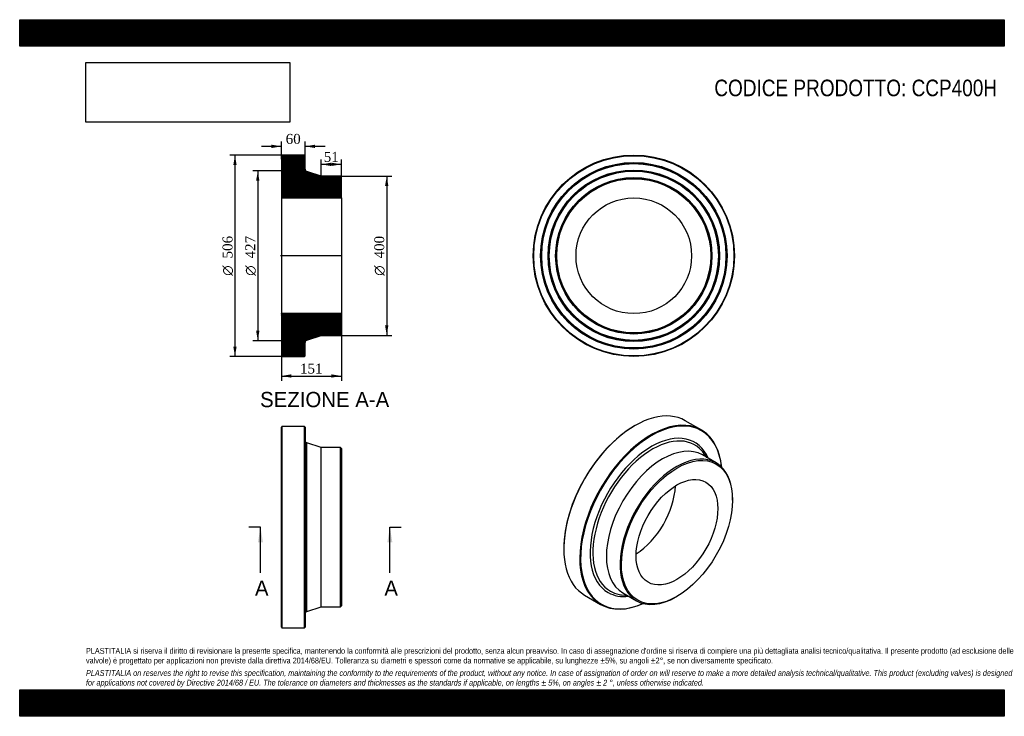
# Model space of a CAD drawing. Header units: millimetres. Extents: x 0 to 2475, y 0 to 1750.
import ezdxf
from ezdxf.enums import TextEntityAlignment as Align
from ezdxf.lldxf.tags import DXFTag

# ---------------------------------------------------------------- set-up
doc = ezdxf.new("R2010")
doc.units = ezdxf.units.MM
doc.header["$LTSCALE"] = 8.333333
for name, color, linetype in [('CCP400H', 7, 'Continuous'), ('Default', 7, 'Continuous'), ('DV4_Default', 7, 'Continuous')]:
    doc.layers.add(name, color=color, linetype=linetype)
doc.styles.add('SEACAD_Solid_Edge_ANSI', font='seans.ttf')
doc.styles.add('SEACAD_Solid_Edge_ANSI1_Symbols', font='semeca1.ttf')
doc.styles.add('SEACAD_Times_New_Roman', font='times.ttf')
tags = doc.linetypes.add('CENTER2', pattern=[28.575, 19.05, -3.175, 3.175, -3.175]).pattern_tags.tags
tags[10:11] = [DXFTag(74, 4), DXFTag(75, 0), DXFTag(340, '0'), DXFTag(46, 0.0), DXFTag(50, 0.0), DXFTag(44, 0.0), DXFTag(45, 0.0)]
tags[8:9] = [DXFTag(74, 4), DXFTag(75, 0), DXFTag(340, '0'), DXFTag(46, 0.0), DXFTag(50, 0.0), DXFTag(44, 0.0), DXFTag(45, 0.0)]
tags[6:7] = [DXFTag(74, 4), DXFTag(75, 0), DXFTag(340, '0'), DXFTag(46, 0.0), DXFTag(50, 0.0), DXFTag(44, 0.0), DXFTag(45, 0.0)]
tags[4:5] = [DXFTag(74, 4), DXFTag(75, 0), DXFTag(340, '0'), DXFTag(46, 0.0), DXFTag(50, 0.0), DXFTag(44, 0.0), DXFTag(45, 0.0)]
doc.dimstyles.new('ANSImm', dxfattribs={"dimtxt": 25, "dimasz": 25, "dimexe": 12.5, "dimexo": 0, "dimgap": 6.25, "dimtad": 1, "dimdsep": 46, "dimtxsty": 'SEACAD_Times_New_Roman', "dimblk1": '_SE_FILLED', "dimblk2": '_SE_FILLED', "dimsah": 1, "dimcen": 12.5, "dimazin": 0, "dimtfac": 0.85, "dimtdec": 3, "dimtofl": 0, "dimtmove": 0, "dimatfit": 3, "dimfxl": 1, "dimarcsym": 0})
picture_1 = doc.add_image_def('image1.jpg', size_in_pixel=(4302, 1260))

# ---------------------------------------------------------------- blocks, each defined once
blk = doc.blocks.new('SE')
at = {"layer": 'CCP400H', "color": 7, "linetype": 'Continuous'}
for p, q in [((659.2, 728.2), (657.7, 726.7)), ((657.7, 223.7), (657.7, 726.7)), ((659.2, 728.2), (659.2, 222.2)), ((716.2, 728.2), (659.2, 728.2)), ((716.2, 222.2), (716.2, 728.2)), ((717.7, 726.7), (716.2, 728.2)), ((717.7, 726.7), (717.7, 223.7)), ((721.8, 263.1), (721.8, 687.3)), ((757.7, 675.2), (721.8, 687.3)), ((757.7, 275.2), (757.7, 675.2)), ((806.2, 675.2), (757.7, 675.2)), ((806.2, 275.2), (806.2, 675.2)), ((808.7, 672.7), (806.2, 675.2)), ((808.7, 672.7), (808.7, 277.7)), ((721.8, 263.1), (757.7, 275.2)), ((757.7, 275.2), (806.2, 275.2)), ((806.2, 275.2), (808.7, 277.7)), ((657.7, 223.7), (659.2, 222.2)), ((716.2, 222.2), (717.7, 223.7)), ((659.2, 222.2), (716.2, 222.2))]:
    blk.add_line(p, q, dxfattribs=at)
for centre, start, end in [((723.7, 693), 180, 251.3505), ((723.7, 257.4), 108.6495, 180)]:
    blk.add_arc(centre, 6, start, end, dxfattribs=at)
blk = doc.blocks.new('SE1')
at = {"layer": 'CCP400H', "color": 7, "linetype": 'Continuous'}
for p, q in [((1713.3, 719.3), (1673, 742.6)), ((1546.5, 730.1), (1545.5, 729.5)), ((1750.5, 636.7), (1716.2, 656.5)), ((1728.3, 649.5), (1719.1, 661.7)), ((1791.9, 543.1), (1791.9, 545.1)), ((1367.6, 421.4), (1367.6, 420.2)), ((1420, 304.4), (1460.3, 281.1)), ((1513.1, 304.9), (1528.3, 303.1)), ((1516.2, 310.1), (1550.5, 290.3)), ((1650.5, 300.2), (1652.2, 301.2))]:
    blk.add_line(p, q, dxfattribs=at)
for centre, major_axis, start_param, end_param in [((1546.5, 523.5), (126.5, 219.1), 0, 3.141593), ((1586.8, 500.2), (-126.5, -219.1), 2.467317, 6.283185), ((1587.9, 499.6), (125.8, 217.8), 0, 3.808009), ((1545.5, 524.1), (-125.7, -217.8), 3.926991, 5.497787), ((1587.9, 499.6), (-108.9, -188.6), 2.734415, 6.283185), ((1590.8, 498), (-106.1, -183.7), 2.951425, 6.283185), ((1587.9, 499.6), (125.8, 217.8), 5.616769, 6.283185), ((1616.2, 483.3), (-100, -173.2), 3.141593, 6.283185), ((1650.5, 463.5), (-100, -173.2), 2.356194, 6.283185), ((1590.8, 498), (-106.1, -183.7), -3.382567, -3.331761), ((1545.5, 524.1), (-72.6, -125.8), 0.82544, 2.316153), ((1587.9, 499.6), (-108.9, -188.6), 0, 0.407178), ((1590.8, 498), (-106.1, -183.7), 0, 0.190194), ((1590.8, 498), (-106.1, -183.7), 0.190194, 0.240974), ((1650.5, 463.5), (-100, -173.2), 0, 0.785398), ((1586.8, 500.2), (-126.5, -219.1), 0, 0.674275)]:
    blk.add_ellipse(centre, major_axis=major_axis, ratio=0.57735, start_param=start_param, end_param=end_param, dxfattribs=at)
for major_axis in [(98.8, 171), (-72.6, -125.8)]:
    blk.add_ellipse((1652.2, 462.5), major_axis=major_axis, ratio=0.57735, dxfattribs=at)
blk = doc.blocks.new('SE2')
at = {"layer": 'CCP400H', "color": 7, "linetype": 'Continuous'}
for radius in [253, 251.5, 234.5, 233, 231.5, 215.5, 214, 212.5, 196.5, 195, 193.5, 145.3]:
    blk.add_circle((1543.7, 1156.9), radius, dxfattribs=at)
blk = doc.blocks.new('SE4')
at = {"color": 7, "linetype": 'Continuous', "style": 'SEACAD_Solid_Edge_ANSI'}
blk.add_text('A', height=38.3, dxfattribs=at).set_placement((591.4, 341), align=Align.TOP_LEFT)
blk = doc.blocks.new('SE5')
at = {"color": 7, "linetype": 'Continuous', "style": 'SEACAD_Solid_Edge_ANSI'}
blk.add_text('A', height=38.3, dxfattribs=at).set_placement((916.7, 341), align=Align.TOP_LEFT)
blk = doc.blocks.new('SEANNOT_GROUP')
at = {"linetype": 'Continuous'}
blk.add_hatch(color=7, dxfattribs=at).paths.add_polyline_path([(611.6, 436.9), (605.2, 475.2), (598.8, 436.9)])
at = {"color": 7, "linetype": 'Continuous'}
blk.add_lwpolyline([(605.2, 360.2), (605.2, 475.2)], dxfattribs=at)
blk = doc.blocks.new('SEANNOT_GROUP1')
at = {"linetype": 'Continuous'}
blk.add_hatch(color=7, dxfattribs=at).paths.add_polyline_path([(936.9, 436.9), (930.5, 475.2), (924.1, 436.9)])
at = {"color": 7, "linetype": 'Continuous'}
blk.add_lwpolyline([(930.5, 360.2), (930.5, 475.2)], dxfattribs=at)
blk = doc.blocks.new('SE3')
at = {"layer": 'Default', "color": 7, "linetype": 'CENTER2'}
for p, q in [((605.2, 475.2), (576.4, 475.2)), ((930.5, 475.2), (959.3, 475.2))]:
    blk.add_line(p, q, dxfattribs=at)
at = {"layer": 'Default', "color": 7, "linetype": 'CENTER2', "const_width": 0.0001}
blk.add_lwpolyline([(605.2, 475.2), (930.5, 475.2)], dxfattribs=at)
at = {"layer": 'Default'}
for name in ['SEANNOT_GROUP', 'SEANNOT_GROUP1', 'SE4', 'SE5']:
    blk.add_blockref(name, (0, 0), dxfattribs=at)
blk = doc.blocks.new('SE6')
at = {"layer": 'CCP400H', "linetype": 'Continuous'}
h = blk.add_hatch(dxfattribs=at)
h.set_pattern_fill('LINE', scale=0.629921, angle=45, style=0)
edge = h.paths.add_edge_path()
edge.add_line((806.2, 1356.9), (757.7, 1356.9))
edge.add_line((757.7, 1356.9), (721.8, 1369))
edge.add_arc((723.7, 1374.7), 6, 180, 251.3505, ccw=False)
edge.add_line((717.7, 1374.7), (717.7, 1408.4))
edge.add_line((717.7, 1408.4), (716.2, 1409.9))
edge.add_line((716.2, 1409.9), (659.2, 1409.9))
edge.add_line((659.2, 1409.9), (657.7, 1408.4))
edge.add_line((657.7, 1408.4), (657.7, 1391.4))
edge.add_line((657.7, 1391.4), (658.8, 1389.9))
edge.add_line((658.8, 1389.9), (657.7, 1388.4))
edge.add_line((657.7, 1388.4), (657.7, 1372.4))
edge.add_line((657.7, 1372.4), (658.8, 1370.9))
edge.add_line((658.8, 1370.9), (657.7, 1369.4))
edge.add_line((657.7, 1369.4), (657.7, 1353.4))
edge.add_line((657.7, 1353.4), (658.8, 1351.9))
edge.add_line((658.8, 1351.9), (657.7, 1350.4))
edge.add_line((657.7, 1350.4), (657.7, 1302.2))
edge.add_line((657.7, 1302.2), (808.7, 1302.2))
edge.add_line((808.7, 1302.2), (808.7, 1354.4))
edge.add_line((808.7, 1354.4), (806.2, 1356.9))
h = blk.add_hatch(dxfattribs=at)
h.set_pattern_fill('LINE', scale=0.629921, angle=45, style=0)
edge = h.paths.add_edge_path()
edge.add_line((808.7, 959.4), (808.7, 1011.6))
edge.add_line((808.7, 1011.6), (657.7, 1011.6))
edge.add_line((657.7, 1011.6), (657.7, 963.4))
edge.add_line((657.7, 963.4), (658.8, 961.9))
edge.add_line((658.8, 961.9), (657.7, 960.4))
edge.add_line((657.7, 960.4), (657.7, 944.4))
edge.add_line((657.7, 944.4), (658.8, 942.9))
edge.add_line((658.8, 942.9), (657.7, 941.4))
edge.add_line((657.7, 941.4), (657.7, 925.4))
edge.add_line((657.7, 925.4), (658.8, 923.9))
edge.add_line((658.8, 923.9), (657.7, 922.4))
edge.add_line((657.7, 922.4), (657.7, 905.4))
edge.add_line((657.7, 905.4), (659.2, 903.9))
edge.add_line((659.2, 903.9), (716.2, 903.9))
edge.add_line((716.2, 903.9), (717.7, 905.4))
edge.add_line((717.7, 905.4), (717.7, 939.1))
edge.add_arc((723.7, 939.1), 6, 108.6495, 180, ccw=False)
edge.add_line((721.8, 944.8), (757.7, 956.9))
edge.add_line((757.7, 956.9), (806.2, 956.9))
edge.add_line((806.2, 956.9), (808.7, 959.4))
at = {"layer": 'CCP400H', "color": 7, "linetype": 'Continuous'}
for p, q in [((657.7, 1408.4), (659.2, 1409.9)), ((657.7, 1408.4), (657.7, 1391.4)), ((657.7, 1391.4), (657.7, 1388.4)), ((657.7, 1391.4), (658.8, 1389.9)), ((658.8, 1389.9), (657.7, 1388.4)), ((657.7, 1388.4), (657.7, 1372.4)), ((716.2, 1409.9), (659.2, 1409.9)), ((716.2, 1409.9), (717.7, 1408.4)), ((717.7, 1374.7), (717.7, 1408.4)), ((657.7, 1372.4), (657.7, 1369.4)), ((657.7, 1372.4), (658.8, 1370.9)), ((658.8, 1370.9), (657.7, 1369.4)), ((657.7, 1369.4), (657.7, 1353.4)), ((757.7, 1356.9), (721.8, 1369)), ((657.7, 1353.4), (657.7, 1350.4)), ((657.7, 1353.4), (658.8, 1351.9)), ((658.8, 1351.9), (657.7, 1350.4)), ((657.7, 1350.4), (657.7, 1302.2)), ((806.2, 1356.9), (757.7, 1356.9)), ((806.2, 1356.9), (808.7, 1354.4)), ((808.7, 1302.2), (808.7, 1354.4)), ((657.7, 1302.2), (657.7, 1011.6)), ((657.7, 1302.2), (808.7, 1302.2)), ((808.7, 1302.2), (808.7, 1011.6)), ((808.7, 1011.6), (657.7, 1011.6)), ((657.7, 1011.6), (657.7, 963.4)), ((808.7, 959.4), (808.7, 1011.6)), ((657.7, 963.4), (657.7, 960.4)), ((657.7, 963.4), (658.8, 961.9)), ((658.8, 961.9), (657.7, 960.4)), ((657.7, 960.4), (657.7, 944.4)), ((657.7, 944.4), (657.7, 941.4)), ((657.7, 944.4), (658.8, 942.9)), ((658.8, 942.9), (657.7, 941.4)), ((657.7, 941.4), (657.7, 925.4)), ((721.8, 944.8), (757.7, 956.9)), ((757.7, 956.9), (806.2, 956.9)), ((808.7, 959.4), (806.2, 956.9)), ((657.7, 925.4), (657.7, 922.4)), ((657.7, 925.4), (658.8, 923.9)), ((658.8, 923.9), (657.7, 922.4)), ((657.7, 922.4), (657.7, 905.4)), ((717.7, 905.4), (717.7, 939.1)), ((659.2, 903.9), (657.7, 905.4)), ((659.2, 903.9), (716.2, 903.9)), ((717.7, 905.4), (716.2, 903.9))]:
    blk.add_line(p, q, dxfattribs=at)
for centre, start, end in [((723.7, 1374.7), 180, 251.3505), ((723.7, 939.1), 108.6495, 180)]:
    blk.add_arc(centre, 6, start, end, dxfattribs=at)
at = {"layer": 'DV4_Default', "color": 7, "linetype": 'CENTER2'}
for p, q in [((717.7, 1374.7), (717.7, 1370.4)), ((721.8, 1369), (717.7, 1370.4)), ((810.4, 1156.9), (655.9, 1156.9)), ((721.8, 944.8), (717.7, 943.4)), ((717.7, 939.1), (717.7, 943.4))]:
    blk.add_line(p, q, dxfattribs=at)
blk = doc.blocks.new('GDimGGroup')
at = {"layer": 'Default', "linetype": 'Continuous'}
for points in [[(537, 1384.9), (545.3, 1384.9), (541.1, 1409.9)], [(537, 928.9), (541.1, 903.9), (545.3, 928.9)]]:
    blk.add_hatch(color=7, dxfattribs=at).paths.add_polyline_path(points)
at = {"layer": 'Default', "color": 7, "linetype": 'Continuous'}
for p, q in [((687.7, 1409.9), (528.6, 1409.9)), ((541.1, 1409.9), (541.1, 903.9)), ((687.7, 903.9), (528.6, 903.9))]:
    blk.add_line(p, q, dxfattribs=at)
for s, style, p in [('506', 'SEACAD_Times_New_Roman', (509.9, 1150.2)), ('O', 'SEACAD_Solid_Edge_ANSI1_Symbols', (509.9, 1106.7))]:
    blk.add_text(s, height=25, rotation=90, dxfattribs=dict(at, style=style)).set_placement(p, align=Align.TOP_LEFT)
blk = doc.blocks.new('GDimGGroup1')
at = {"layer": 'Default', "linetype": 'Continuous'}
for points in [[(594.3, 1345.4), (602.6, 1345.4), (598.5, 1370.4)], [(594.3, 968.4), (598.5, 943.4), (602.6, 968.4)]]:
    blk.add_hatch(color=7, dxfattribs=at).paths.add_polyline_path(points)
at = {"layer": 'Default', "color": 7, "linetype": 'Continuous'}
for p, q in [((717.7, 1370.4), (586, 1370.4)), ((598.5, 1370.4), (598.5, 943.4)), ((717.7, 943.4), (586, 943.4))]:
    blk.add_line(p, q, dxfattribs=at)
for s, style, p in [('427', 'SEACAD_Times_New_Roman', (567.2, 1150.2)), ('O', 'SEACAD_Solid_Edge_ANSI1_Symbols', (567.2, 1106.7))]:
    blk.add_text(s, height=25, rotation=90, dxfattribs=dict(at, style=style)).set_placement(p, align=Align.TOP_LEFT)
blk = doc.blocks.new('GDimGGroup2')
at = {"layer": 'Default', "linetype": 'Continuous'}
for points in [[(926.8, 1331.9), (922.6, 1356.9), (918.4, 1331.9)], [(926.8, 981.9), (918.4, 981.9), (922.6, 956.9)]]:
    blk.add_hatch(color=7, dxfattribs=at).paths.add_polyline_path(points)
at = {"layer": 'Default', "color": 7, "linetype": 'Continuous'}
for p, q in [((806.2, 1356.9), (935.1, 1356.9)), ((922.6, 1356.9), (922.6, 956.9)), ((806.2, 956.9), (935.1, 956.9))]:
    blk.add_line(p, q, dxfattribs=at)
for s, style, p in [('400', 'SEACAD_Times_New_Roman', (891.3, 1150.2)), ('O', 'SEACAD_Solid_Edge_ANSI1_Symbols', (891.3, 1106.7))]:
    blk.add_text(s, height=25, rotation=90, dxfattribs=dict(at, style=style)).set_placement(p, align=Align.TOP_LEFT)
blk = doc.blocks.new('DMBLK10')
at = {"layer": 'Default', "linetype": 'Continuous'}
for points in [[(682.7, 850.7), (682.7, 859.1), (657.7, 854.9)], [(783.7, 850.7), (808.7, 854.9), (783.7, 859.1)]]:
    blk.add_hatch(color=7, dxfattribs=at).paths.add_polyline_path(points)
at = {"layer": 'Default', "color": 7, "linetype": 'Continuous'}
for p, q in [((657.7, 1011.6), (657.7, 842.4)), ((808.7, 1011.6), (808.7, 842.4)), ((657.7, 854.9), (808.7, 854.9))]:
    blk.add_line(p, q, dxfattribs=at)
at = {"layer": 'Default', "color": 7, "linetype": 'Continuous', "style": 'SEACAD_Times_New_Roman'}
blk.add_text('151', height=25, dxfattribs=at).set_placement((704.7, 886.1), align=Align.TOP_LEFT)
blk = doc.blocks.new('_SE_FILLED')
at = {"color": 0}
blk.add_line((0, 0), (-1, 0), dxfattribs=at)
blk.add_solid([(0, 0), (-1, -0.1665), (-1, 0.1665), (0, 0)], dxfattribs=at)
blk = doc.blocks.new('DMBLK11')
at = {"layer": 'Default', "linetype": 'Continuous'}
for points in [[(632.7, 1436), (632.7, 1427.6), (657.7, 1431.8)], [(742.7, 1436), (717.7, 1431.8), (742.7, 1427.6)]]:
    blk.add_hatch(color=7, dxfattribs=at).paths.add_polyline_path(points)
at = {"layer": 'Default', "color": 7, "linetype": 'Continuous'}
for p, q in [((657.7, 1399.9), (657.7, 1444.3)), ((717.7, 1391.6), (717.7, 1444.3)), ((657.7, 1431.8), (607.7, 1431.8)), ((767.7, 1431.8), (717.7, 1431.8))]:
    blk.add_line(p, q, dxfattribs=at)
at = {"layer": 'Default', "color": 7, "linetype": 'Continuous', "style": 'SEACAD_Times_New_Roman'}
blk.add_text('60', height=25, dxfattribs=at).set_placement((668.7, 1463.1), align=Align.TOP_LEFT)
blk = doc.blocks.new('DMBLK12')
at = {"layer": 'Default', "linetype": 'Continuous'}
for points in [[(782.7, 1390.8), (757.7, 1386.6), (782.7, 1382.5)], [(783.7, 1390.8), (783.7, 1382.5), (808.7, 1386.6)]]:
    blk.add_hatch(color=7, dxfattribs=at).paths.add_polyline_path(points)
at = {"layer": 'Default', "color": 7, "linetype": 'Continuous'}
for p, q in [((757.7, 1356.9), (757.7, 1399.1)), ((808.7, 1386.6), (757.7, 1386.6)), ((808.7, 1302.2), (808.7, 1399.1))]:
    blk.add_line(p, q, dxfattribs=at)
at = {"layer": 'Default', "color": 7, "linetype": 'Continuous', "style": 'SEACAD_Times_New_Roman'}
blk.add_text('51', height=25, dxfattribs=at).set_placement((764.2, 1417.9), align=Align.TOP_LEFT)

msp = doc.modelspace()

# ---------------------------------------------------------------- hatches: boundary and pattern name
at = {"layer": 'Default', "linetype": 'Continuous'}
h = msp.add_hatch(dxfattribs=at)
h.set_pattern_fill('LINE', scale=0.629921, angle=45, style=0)
h.paths.add_polyline_path([(2475, 1683.333), (2475, 1750), (0, 1750), (0, 1683.333)])
for points in [[(2475, 1683.333), (2475, 1750), (0, 1750), (0, 1683.333)], [(2475, 0), (2475, 66.667), (0, 66.667), (0, 0)]]:
    msp.add_hatch(color=7, dxfattribs=at).paths.add_polyline_path(points)
h = msp.add_hatch(dxfattribs=at)
h.set_pattern_fill('LINE', scale=0.629921, angle=45, style=0)
h.paths.add_polyline_path([(2475, 0), (2475, 66.667), (0, 66.667), (0, 0)])

# ---------------------------------------------------------------- linework, layer by layer
at = {"layer": 'Default', "color": 7, "linetype": 'Continuous'}
for p, q in [((0, 1750), (2475, 1750)), ((0, 1683.333), (0, 1750)), ((2475, 1750), (2475, 1683.333)), ((2475, 1683.333), (0, 1683.333)), ((0, 66.667), (2475, 66.667)), ((0, 0), (0, 66.667)), ((2475, 66.667), (2475, 0)), ((2475, 0), (0, 0))]:
    msp.add_line(p, q, dxfattribs=at)

# ---------------------------------------------------------------- block references
at = {"layer": 'Default'}
for name in ['GDimGGroup', 'SE6', 'SE2', 'GDimGGroup1', 'GDimGGroup2', 'SE1', 'SE', 'SE3']:
    msp.add_blockref(name, (0, 0), dxfattribs=at)

# ---------------------------------------------------------------- texts
at = {"layer": 'Default', "color": 7, "linetype": 'Continuous', "style": 'SEACAD_Solid_Edge_ANSI'}
msp.add_text('SEZIONE A-A', height=38.33333, dxfattribs=at).set_placement((604.26, 814.947), align=Align.TOP_LEFT)
at = {"layer": 'Default', "attachment_point": 1}
for s, insert, char_height, width in [('{\\fArial Narrow|b0||i0||c0|p34;\\C7;\\H41.66666667;\\W1.;CODICE PRODOTTO: CCP400H}', (1746.066, 1599.451), 41.66667, 712.54743), ("{\\fArial Narrow|b0||i0||c0|p34;\\C7;\\H14.58333333;\\W1.;PLASTITALIA si riserva il diritto di revisionare la presente specifica, mantenendo la conformità alle prescrizioni del prodotto, senza alcun preavviso. In caso di assegnazione d'ordine si riserva di compiere una più dettagliata analisi tecnico/qualitativa. Il presente prodotto (ad esclusione delle \\P}{\\fArial Narrow|b0||i0||c0|p34;\\C7;\\H14.58333333;\\W1.;valvole) è progettato per applicazioni non previste dalla direttiva 2014/68/EU. Tolleranza su diametri e spessori come da normative se applicabile, su lunghezze ±5%, su angoli ±2°, se non diversamente specificato.\\P}{\\fArial Narrow|b0||i0||c0|p34;\\C7;\\H4.166666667;\\W1.;   \\P}{\\fArial Narrow|b0||i1||c0|p34;\\C7;\\H14.58333333;\\W1.;PLASTITALIA on reserves the right to revise this specification, maintaining the conformity to the requirements of the product, without any notice. In case of assignation of order on will reserve to make a more detailed analysis technical/qualitative. This product (excluding valves) is designed \\P}{\\fArial Narrow|b0||i1||c0|p34;\\C7;\\H14.58333333;\\W1.;for applications not covered by Directive 2014/68 / EU. The tolerance on diameters and thicknesses as the standards if applicable, on lengths ± 5%, on angles ± 2 °, unless otherwise indicated.\\P}", (166.667, 171.686), 14.583333, 2141.66667)]:
    msp.add_mtext(s, dxfattribs=dict(at, insert=insert, char_height=char_height, width=width))

# ---------------------------------------------------------------- dimensions: what is measured, and where the dimension line sits
at = {"layer": 'Default', "color": 7, "linetype": 'Continuous'}
for base, p1, p2, picture, middle in [((657.681, 1431.81), (717.681, 1391.563), (657.681, 1399.909), 'DMBLK11', (687.681, 1431.81)), ((757.681, 1386.618), (808.681, 1302.209), (757.681, 1356.909), 'DMBLK12', (783.181, 1386.618))]:
    dim = msp.add_linear_dim(base=base, p1=p1, p2=p2, text='\\A1;<>', dimstyle='ANSImm', dxfattribs=at)
    dim.commit()
    dim.dimension.update_dxf_attribs({"geometry": picture, "text_midpoint": middle, "dimtype": 160})
dim = msp.add_linear_dim(base=(657.681, 854.894), p1=(657.681, 1011.609), p2=(808.681, 1011.609), angle=0, text='\\A1;<>', dimstyle='ANSImm', dxfattribs=at)
dim.commit()
dim.dimension.update_dxf_attribs({"geometry": 'DMBLK10', "text_midpoint": (733.181, 854.894), "dimtype": 161})

# ---------------------------------------------------------------- pictures from other files: only their frames are drawn
image = msp.add_image(picture_1, insert=(166.667, 1492.526), size_in_units=(512.143, 150))
image.dxf.flags = 7

doc.saveas('drawing.dxf')
